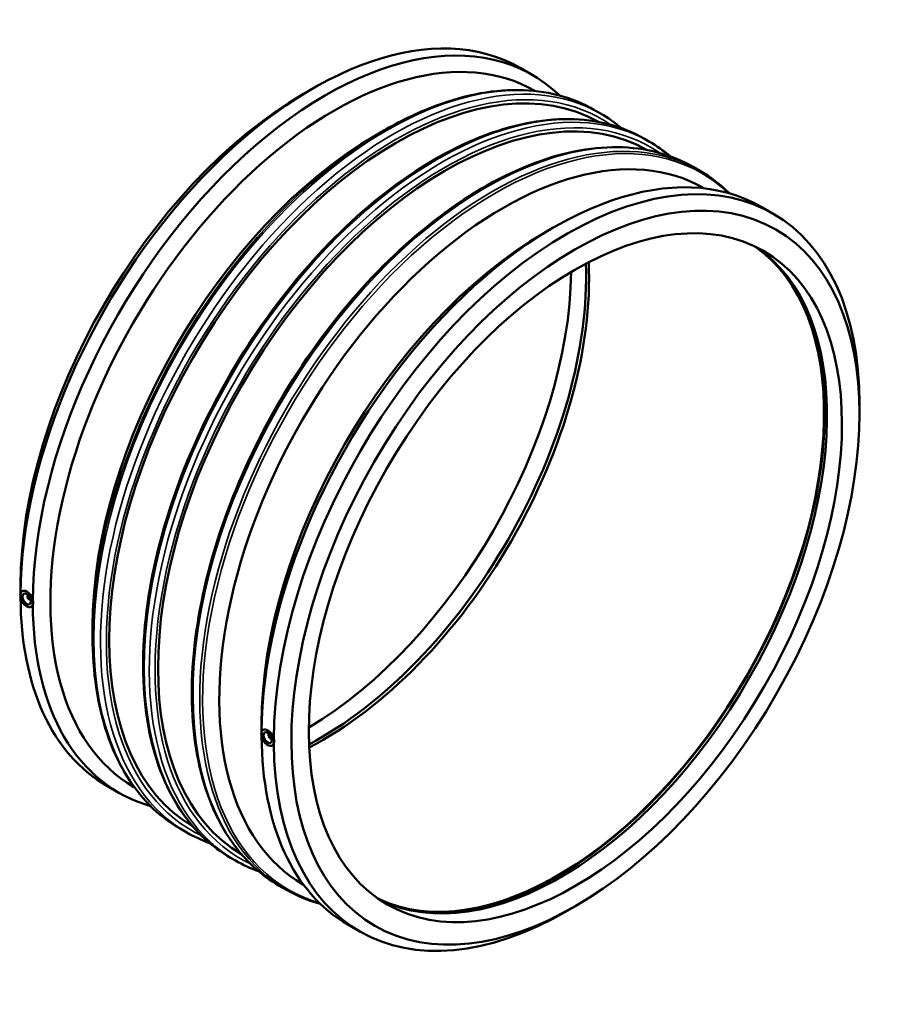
# Model space of a CAD drawing. Header units: millimetres. Extents: x -728 to 1825, y -2121 to 2326.
# Tile 7 of 7: x 1100 to 1825, y 1501 to 2323. Entities that reach past the tile are written whole.
import ezdxf

# ---------------------------------------------------------------- set-up
doc = ezdxf.new("R2010")
doc.units = ezdxf.units.MM
doc.layers.add('Visible (ANSI)', color=7, linetype='Continuous', lineweight=50)
doc.layers.add('Visible Narrow (ANSI)', color=7, linetype='Continuous', lineweight=35)

msp = doc.modelspace()

# ---------------------------------------------------------------- linework, layer by layer
at = {"layer": 'Visible (ANSI)'}
for p, q in [((1518.154, 2282.942), (1528.364, 2277.062)), ((1337.231, 2261.186), (1344.542, 2265.429)), ((1530.524, 2263.841), (1530.958, 2263.591)), ((1579.961, 2247.927), (1585.546, 2244.71)), ((1397.42, 2226.525), (1404.369, 2230.558)), ((1622.125, 2223.646), (1626.276, 2221.256)), ((1662.854, 2200.192), (1668.44, 2196.975)), ((1671.719, 2182.532), (1672.219, 2182.244)), ((1719.538, 2166.973), (1729.748, 2161.093)), ((1538.615, 2145.216), (1545.926, 2149.459)), ((1801.742, 1993.692), (1801.742, 2002.145)), ((1100.83, 1850.668), (1100.83, 1843.875)), ((1102.192, 1845.774), (1102.221, 1845.791)), ((1107.233, 1842.33), (1107.058, 1842.23)), ((1109.229, 1838.864), (1109.054, 1838.763)), ((1109.678, 1832.775), (1109.706, 1832.792)), ((1161.018, 1816.008), (1161.018, 1807.974)), ((1302.214, 1734.699), (1302.214, 1727.905)), ((1303.605, 1729.821), (1303.576, 1729.805)), ((1308.442, 1726.26), (1308.617, 1726.361)), ((1310.438, 1722.794), (1310.613, 1722.894)), ((1311.09, 1716.823), (1311.062, 1716.806)), ((1172.823, 1683.267), (1183.034, 1677.387)), ((1195.554, 1682.155), (1195.988, 1681.905)), ((1234.131, 1647.385), (1239.717, 1644.168)), ((1276.296, 1623.104), (1280.447, 1620.714)), ((1317.025, 1599.649), (1322.611, 1596.433)), ((1336.749, 1600.846), (1337.249, 1600.558)), ((1565.341, 1583.174), (1558.029, 1578.931)), ((1374.207, 1567.297), (1384.418, 1561.417))]:
    msp.add_line(p, q, dxfattribs=at)
for centre, major_axis, start_param, end_param in [((1345.489, 1983.105), (172.665, 299.838), 0, 2.3483488), ((1355.699, 1977.225), (172.665, 299.838), 6.1402371, 8.6315785), ((1363.039, 1972.998), (167.485, 290.843), 0, 3.1415927), ((1415.082, 1943.028), (169.456, 294.266), 0.0044614, 3.1371313), ((1455.811, 1919.574), (169.456, 294.266), 0.0044614, 3.1371313), ((1338.149, 1987.331), (-167.485, -290.843), 3.9289245, 5.4958534), ((1504.234, 1891.689), (167.485, 290.843), 0, 3.1415927), ((1398.338, 1952.671), (-167.485, -290.843), 3.9289245, 5.4958534), ((1557.083, 1861.255), (172.665, 299.838), 5.4958534, 8.6315785), ((1546.873, 1867.135), (172.665, 299.838), 0, 2.3483488), ((1539.533, 1871.362), (-167.485, -290.843), 3.9289245, 5.4958534), ((1549.464, 1865.643), (-157.195, -272.974), 0.0474158, 3.0941769), ((1551.957, 1864.207), (-157.195, -272.974), 0.0395086, 3.102084), ((1350.615, 1980.153), (157.195, 272.974), 3.8858794, 5.5388986), ((1353.108, 1978.717), (157.195, 272.974), 3.8751923, 5.5495857), ((1549.464, 1865.643), (-157.569, -273.623), 0.1589614, 2.9826313), ((1338.149, 1987.331), (157.195, 272.974), 3.9410038, 5.4837742), ((1345.489, 1983.105), (-172.665, -299.838), 5.5018012, 6.2831853), ((1108.056, 1840.496), (0.998, -1.733), 2.9593736, 6.4654043), ((1355.699, 1977.225), (-172.665, -299.838), 5.501721, 6.4261335), ((1546.873, 1867.135), (-172.665, -299.838), 5.5018012, 6.2831853), ((1309.44, 1724.527), (0.998, -1.733), 2.9593736, 6.4654043), ((1557.083, 1861.255), (-172.665, -299.838), 5.501721, 7.0705172)]:
    msp.add_ellipse(centre, major_axis=major_axis, ratio=0.5780931, start_param=start_param, end_param=end_param, dxfattribs=at)
for centre, major_axis in [((1564.423, 1857.029), (-167.485, -290.843)), ((1564.423, 1857.029), (-157.195, -272.974)), ((1105.935, 1839.275), (3.743, -6.499)), ((1105.935, 1839.275), (2.495, -4.333)), ((1307.319, 1723.306), (3.743, -6.499)), ((1307.319, 1723.306), (2.495, -4.333))]:
    msp.add_ellipse(centre, major_axis=major_axis, ratio=0.5780931, dxfattribs=at)
for points, knots in [([(1579.961, 2247.927), (1570.668, 2253.278), (1560.645, 2257.36), (1539.429, 2262.877), (1528.237, 2264.314), (1504.99, 2264.53), (1492.934, 2263.311), (1468.256, 2258.273), (1455.634, 2254.455), (1430.124, 2244.331), (1417.236, 2238.025), (1404.369, 2230.558)], [3.92892453, 3.92892453, 3.92892453, 3.92892453, 4.0863909, 4.0863909, 4.24385727, 4.24385727, 4.40132365, 4.40132365, 4.55879002, 4.55879002, 4.7162564, 4.7162564, 4.7162564, 4.7162564]), ([(1622.125, 2223.646), (1603.608, 2234.31), (1582.183, 2239.884), (1535.563, 2240.396), (1510.324, 2235.206), (1458.507, 2214.518), (1431.919, 2198.913), (1380.237, 2158.903), (1355.152, 2134.496), (1309.027, 2079.387), (1287.99, 2048.699), (1252.065, 1984.13), (1237.18, 1950.262), (1215.058, 1882.729), (1207.828, 1849.076), (1201.79, 1785.341), (1202.989, 1755.272), (1213.796, 1701.796), (1223.396, 1678.378), (1247.638, 1644.229), (1260.964, 1631.933), (1276.296, 1623.104)], [3.9289245, 3.9289245, 3.9289245, 3.9289245, 4.242705, 4.242705, 4.560821, 4.560821, 4.8822449, 4.8822449, 5.2038751, 5.2038751, 5.525221, 5.525221, 5.8464623, 5.8464623, 6.1678461, 6.1678461, 6.4895136, 6.4895136, 6.8107132, 6.8107132, 7.0705172, 7.0705172, 7.0705172, 7.0705172]), ([(1662.854, 2200.192), (1644.337, 2210.855), (1622.913, 2216.43), (1576.293, 2216.942), (1551.053, 2211.752), (1499.237, 2191.063), (1472.649, 2175.459), (1420.966, 2135.448), (1395.882, 2111.042), (1349.756, 2055.932), (1328.72, 2025.244), (1292.794, 1960.676), (1277.909, 1926.808), (1255.787, 1859.274), (1248.557, 1825.621), (1242.519, 1761.887), (1243.718, 1731.818), (1254.526, 1678.341), (1264.126, 1654.923), (1288.367, 1620.775), (1301.693, 1608.479), (1317.025, 1599.649)], [3.9289245, 3.9289245, 3.9289245, 3.9289245, 4.242705, 4.242705, 4.560821, 4.560821, 4.8822449, 4.8822449, 5.2038751, 5.2038751, 5.525221, 5.525221, 5.8464623, 5.8464623, 6.1678461, 6.1678461, 6.4895136, 6.4895136, 6.8107132, 6.8107132, 7.0705172, 7.0705172, 7.0705172, 7.0705172]), ([(1102.221, 1845.791), (1102.698, 1846.065), (1103.299, 1846.197), (1104.613, 1846.076), (1105.326, 1845.823), (1105.992, 1845.44), (1106.658, 1845.056), (1107.366, 1844.491), (1108.661, 1843.107), (1109.25, 1842.287), (1110.177, 1840.648), (1110.578, 1839.719), (1110.922, 1838.533), (1110.989, 1838.263), (1111.044, 1837.997)], [3.956793, 3.956793, 3.956793, 3.956793, 4.2378677, 4.2378677, 4.5203922, 4.5203922, 4.5203922, 4.8029167, 4.8029167, 5.0854412, 5.0854412, 5.3679657, 5.3679657, 5.4518353, 5.4518353, 5.4518353, 5.4518353]), ([(1111.044, 1834.678), (1110.989, 1834.478), (1110.922, 1834.289), (1110.578, 1833.515), (1110.177, 1833.065), (1109.711, 1832.795), (1109.709, 1832.793), (1109.706, 1832.792)], [1.32875298, 1.32875298, 1.32875298, 1.32875298, 1.41262255, 1.41262255, 1.69514706, 1.69514706, 1.69659694, 1.69659694, 1.69659694, 1.69659694]), ([(1111.044, 1837.997), (1111.303, 1837.458), (1111.436, 1836.889), (1111.436, 1835.781), (1111.303, 1835.213), (1111.044, 1834.678)], [1.55097391, 1.55097391, 1.55097391, 1.55097391, 1.75413855, 1.75413855, 1.95730318, 1.95730318, 1.95730318, 1.95730318]), ([(1161.018, 1807.974), (1161.018, 1793.096), (1162.033, 1778.784), (1166.081, 1751.64), (1169.114, 1738.806), (1177.144, 1714.933), (1182.141, 1703.894), (1193.996, 1683.895), (1200.856, 1674.937), (1216.277, 1659.357), (1224.838, 1652.736), (1234.131, 1647.385)], [0, 0, 0, 0, 0.15746637, 0.15746637, 0.31493275, 0.31493275, 0.47239912, 0.47239912, 0.6298655, 0.6298655, 0.78733187, 0.78733187, 0.78733187, 0.78733187]), ([(1303.605, 1729.821), (1304.082, 1730.096), (1304.683, 1730.227), (1305.997, 1730.107), (1306.71, 1729.854), (1308.042, 1729.087), (1308.75, 1728.522), (1310.045, 1727.138), (1310.634, 1726.318), (1311.561, 1724.679), (1311.962, 1723.75), (1312.306, 1722.564), (1312.373, 1722.294), (1312.428, 1722.028)], [1.6965969, 1.6965969, 1.6965969, 1.6965969, 1.9776716, 1.9776716, 2.2601961, 2.2601961, 2.5427206, 2.5427206, 2.8252451, 2.8252451, 3.1077696, 3.1077696, 3.1916392, 3.1916392, 3.1916392, 3.1916392]), ([(1312.428, 1722.028), (1312.687, 1721.489), (1312.82, 1720.919), (1312.82, 1719.812), (1312.687, 1719.244), (1312.428, 1718.708)], [1.55097391, 1.55097391, 1.55097391, 1.55097391, 1.75413855, 1.75413855, 1.95730318, 1.95730318, 1.95730318, 1.95730318]), ([(1312.428, 1718.708), (1312.373, 1718.509), (1312.306, 1718.319), (1311.962, 1717.546), (1311.561, 1717.096), (1311.095, 1716.825), (1311.093, 1716.824), (1311.09, 1716.823)], [3.58894907, 3.58894907, 3.58894907, 3.58894907, 3.67281864, 3.67281864, 3.95534315, 3.95534315, 3.95679303, 3.95679303, 3.95679303, 3.95679303])]:
    msp.add_open_spline(points, degree=3, knots=knots, dxfattribs=at)
for points in [[(1602.892, 2232.54), (1597.449, 2237.127), (1591.656, 2241.192), (1585.546, 2244.71)], [(1643.621, 2209.085), (1638.179, 2213.672), (1632.385, 2217.738), (1626.276, 2221.256)], [(1693.083, 2178.135), (1685.614, 2185.527), (1677.365, 2191.836), (1668.44, 2196.975)], [(1239.717, 1644.168), (1245.826, 1640.65), (1252.251, 1637.68), (1258.95, 1635.275)], [(1280.447, 1620.714), (1286.556, 1617.196), (1292.98, 1614.225), (1299.68, 1611.82)], [(1322.611, 1596.433), (1331.535, 1591.294), (1341.133, 1587.325), (1351.275, 1584.576)]]:
    msp.add_open_spline(points, degree=3, dxfattribs=at)
at = {"layer": 'Visible Narrow (ANSI)'}
for centre, major_axis, start_param, end_param in [((1407.046, 1947.656), (-172.915, -300.271), 3.1415927, 6.2831853), ((1412.632, 1944.439), (172.915, 300.271), 0, 3.1415927), ((1449.21, 1923.375), (-172.915, -300.271), 3.1415927, 6.2831853), ((1415.082, 1943.028), (-171.186, -297.268), 3.0945139, 6.3302641), ((1453.361, 1920.985), (172.915, 300.271), 0, 3.1415927), ((1489.94, 1899.921), (-172.915, -300.271), 3.1415927, 6.2831853), ((1455.811, 1919.574), (-171.186, -297.268), 3.0945139, 6.3302641), ((1495.526, 1896.704), (172.915, 300.271), 0, 3.1415927), ((1405.313, 1948.654), (-172.408, -299.392), 3.9289245, 5.4958534), ((1497.258, 1895.706), (-172.408, -299.392), 3.0030217, 6.4217562)]:
    msp.add_ellipse(centre, major_axis=major_axis, ratio=0.5780931, start_param=start_param, end_param=end_param, dxfattribs=at)

doc.saveas('drawing.dxf')
